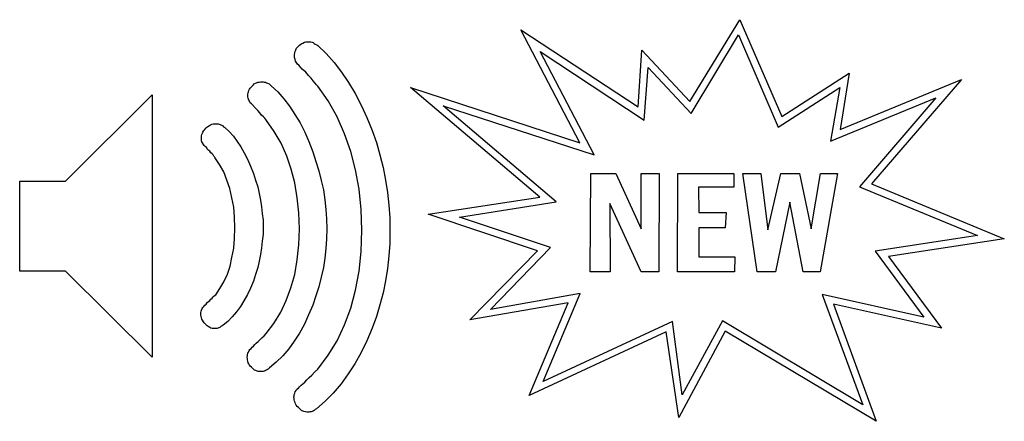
# Model space of a CAD drawing. Extents: x 0.1 to 22.5, y -0.3 to 2.2.
# Tile 1 of 8: x 0.1 to 5.6, y -0.3 to 1.9. Entities that reach past the tile are written whole.
import ezdxf

# ---------------------------------------------------------------- set-up
doc = ezdxf.new("R2010")
doc.units = 0

msp = doc.modelspace()

# ---------------------------------------------------------------- linework, layer by layer
at = {"color": 0}
for p, q in [((3.824219, 1.455078, 0.5), (4.099609, 1.908203, 0.5)), ((4.099609, 1.908203, 0.5), (4.332031, 1.373047, 0.5)), ((3.214844, 1.226563, 0.5), (2.888672, 1.851563, 0.5)), ((2.888672, 1.851563, 0.5), (3.537109, 1.425781, 0.5)), ((3.830078, 1.388672, 0.5), (4.091797, 1.824219, 0.5)), ((4.091797, 1.824219, 0.5), (4.3125, 1.314453, 0.5)), ((1.644531, 1.742188, 0.5), (1.648438, 1.75, 0.5)), ((1.648438, 1.75, 0.5), (1.654297, 1.755859, 0.5)), ((1.654297, 1.755859, 0.5), (1.658203, 1.761719, 0.5)), ((1.658203, 1.761719, 0.5), (1.664063, 1.767578, 0.5)), ((1.664063, 1.767578, 0.5), (1.671875, 1.773438, 0.5)), ((1.671875, 1.773438, 0.5), (1.677734, 1.777344, 0.5)), ((1.677734, 1.777344, 0.5), (1.683594, 1.779297, 0.5)), ((1.683594, 1.779297, 0.5), (1.691406, 1.783203, 0.5)), ((1.691406, 1.783203, 0.5), (1.699219, 1.785156, 0.5)), ((1.699219, 1.785156, 0.5), (1.707031, 1.785156, 0.5)), ((1.707031, 1.785156, 0.5), (1.714844, 1.785156, 0.5)), ((1.714844, 1.785156, 0.5), (1.720703, 1.785156, 0.5)), ((1.720703, 1.785156, 0.5), (1.726563, 1.785156, 0.5)), ((1.726563, 1.785156, 0.5), (1.734375, 1.783203, 0.5)), ((1.734375, 1.783203, 0.5), (1.740234, 1.78125, 0.5)), ((1.740234, 1.78125, 0.5), (1.746094, 1.777344, 0.5)), ((1.746094, 1.777344, 0.5), (1.751953, 1.773438, 0.5)), ((1.751953, 1.773438, 0.5), (1.759766, 1.769531, 0.5)), ((1.759766, 1.769531, 0.5), (1.765625, 1.765625, 0.5)), ((1.765625, 1.765625, 0.5), (1.8125, 1.720703, 0.5)), ((1.636719, 1.714844, 0.5), (1.638672, 1.722656, 0.5)), ((1.636719, 1.707031, 0.5), (1.636719, 1.714844, 0.5)), ((1.636719, 1.699219, 0.5), (1.636719, 1.707031, 0.5)), ((1.638672, 1.693359, 0.5), (1.636719, 1.699219, 0.5)), ((1.638672, 1.728516, 0.5), (1.642578, 1.736328, 0.5)), ((1.638672, 1.722656, 0.5), (1.638672, 1.728516, 0.5)), ((1.640625, 1.6875, 0.5), (1.638672, 1.693359, 0.5)), ((1.642578, 1.736328, 0.5), (1.644531, 1.742188, 0.5)), ((1.8125, 1.720703, 0.5), (1.855469, 1.671875, 0.5)), ((3.294922, 1.160156, 0.5), (2.996094, 1.732422, 0.5)), ((2.996094, 1.732422, 0.5), (3.570313, 1.353516, 0.5)), ((3.537109, 1.425781, 0.5), (3.558594, 1.740234, 0.5)), ((3.558594, 1.740234, 0.5), (3.824219, 1.455078, 0.5)), ((1.642578, 1.679688, 0.5), (1.640625, 1.6875, 0.5)), ((1.646484, 1.673828, 0.5), (1.642578, 1.679688, 0.5)), ((1.650391, 1.667969, 0.5), (1.646484, 1.673828, 0.5)), ((1.654297, 1.662109, 0.5), (1.650391, 1.667969, 0.5)), ((1.660156, 1.65625, 0.5), (1.654297, 1.662109, 0.5)), ((1.679688, 1.634766, 0.5), (1.660156, 1.65625, 0.5)), ((1.699219, 1.617188, 0.5), (1.679688, 1.634766, 0.5)), ((1.855469, 1.671875, 0.5), (1.896484, 1.617188, 0.5)), ((3.570313, 1.353516, 0.5), (3.59375, 1.644531, 0.5)), ((3.59375, 1.644531, 0.5), (3.830078, 1.388672, 0.5)), ((1.714844, 1.599609, 0.5), (1.699219, 1.617188, 0.5)), ((1.728516, 1.583984, 0.5), (1.714844, 1.599609, 0.5)), ((1.740234, 1.570313, 0.5), (1.728516, 1.583984, 0.5)), ((1.896484, 1.617188, 0.5), (1.935547, 1.560547, 0.5)), ((4.332031, 1.373047, 0.5), (4.705078, 1.613281, 0.5)), ((4.705078, 1.613281, 0.5), (4.654297, 1.300781, 0.5)), ((1.388672, 1.523438, 0.5), (1.392578, 1.529297, 0.5)), ((1.392578, 1.529297, 0.5), (1.396484, 1.535156, 0.5)), ((1.396484, 1.535156, 0.5), (1.402344, 1.541016, 0.5)), ((1.402344, 1.541016, 0.5), (1.408203, 1.546875, 0.5)), ((1.408203, 1.546875, 0.5), (1.414063, 1.552734, 0.5)), ((1.414063, 1.552734, 0.5), (1.421875, 1.556641, 0.5)), ((1.421875, 1.556641, 0.5), (1.427734, 1.558594, 0.5)), ((1.427734, 1.558594, 0.5), (1.433594, 1.5625, 0.5)), ((1.433594, 1.5625, 0.5), (1.441406, 1.5625, 0.5)), ((1.441406, 1.5625, 0.5), (1.449219, 1.564453, 0.5)), ((1.449219, 1.564453, 0.5), (1.455078, 1.564453, 0.5)), ((1.455078, 1.564453, 0.5), (1.462891, 1.564453, 0.5)), ((1.462891, 1.564453, 0.5), (1.46875, 1.5625, 0.5)), ((1.46875, 1.5625, 0.5), (1.476563, 1.5625, 0.5)), ((1.476563, 1.5625, 0.5), (1.482422, 1.558594, 0.5)), ((1.482422, 1.558594, 0.5), (1.488281, 1.556641, 0.5)), ((1.488281, 1.556641, 0.5), (1.496094, 1.552734, 0.5)), ((1.496094, 1.552734, 0.5), (1.501953, 1.548828, 0.5)), ((1.501953, 1.548828, 0.5), (1.507813, 1.542969, 0.5)), ((1.507813, 1.542969, 0.5), (1.544922, 1.509766, 0.5)), ((1.75, 1.558594, 0.5), (1.740234, 1.570313, 0.5)), ((1.757813, 1.548828, 0.5), (1.75, 1.558594, 0.5)), ((1.765625, 1.541016, 0.5), (1.757813, 1.548828, 0.5)), ((1.822266, 1.458984, 0.5), (1.765625, 1.541016, 0.5)), ((1.935547, 1.560547, 0.5), (1.972656, 1.5, 0.5)), ((2.279297, 1.533203, 0.5), (3.214844, 1.226563, 0.5)), ((2.994141, 0.927734, 0.5), (2.279297, 1.533203, 0.5)), ((4.3125, 1.314453, 0.5), (4.652344, 1.533203, 0.5)), ((4.652344, 1.533203, 0.5), (4.601563, 1.236328, 0.5)), ((4.654297, 1.300781, 0.5), (5.326172, 1.578125, 0.5)), ((5.326172, 1.578125, 0.5), (4.828125, 1, 0.5)), ((0.371094, 1.015625, 0.5), (0.849609, 1.492188, 0.5)), ((0.849609, 1.492188, 0.5), (0.849609, 0.042969, 0.5)), ((1.378906, 1.496094, 0.5), (1.380859, 1.503906, 0.5)), ((1.378906, 1.488281, 0.5), (1.378906, 1.496094, 0.5)), ((1.378906, 1.482422, 0.5), (1.378906, 1.488281, 0.5)), ((1.380859, 1.474609, 0.5), (1.378906, 1.482422, 0.5)), ((1.380859, 1.503906, 0.5), (1.382813, 1.509766, 0.5)), ((1.382813, 1.46875, 0.5), (1.380859, 1.474609, 0.5)), ((1.382813, 1.509766, 0.5), (1.384766, 1.517578, 0.5)), ((1.384766, 1.517578, 0.5), (1.388672, 1.523438, 0.5)), ((1.544922, 1.509766, 0.5), (1.578125, 1.470703, 0.5)), ((1.578125, 1.470703, 0.5), (1.609375, 1.429688, 0.5)), ((1.972656, 1.5, 0.5), (2.005859, 1.435547, 0.5)), ((4.601563, 1.236328, 0.5), (5.183594, 1.476563, 0.5)), ((5.183594, 1.476563, 0.5), (4.761719, 0.984375, 0.5)), ((1.384766, 1.462891, 0.5), (1.382813, 1.46875, 0.5)), ((1.388672, 1.457031, 0.5), (1.384766, 1.462891, 0.5)), ((1.392578, 1.449219, 0.5), (1.388672, 1.457031, 0.5)), ((1.398438, 1.443359, 0.5), (1.392578, 1.449219, 0.5)), ((1.404297, 1.4375, 0.5), (1.398438, 1.443359, 0.5)), ((1.419922, 1.419922, 0.5), (1.404297, 1.4375, 0.5)), ((1.433594, 1.40625, 0.5), (1.419922, 1.419922, 0.5)), ((1.609375, 1.429688, 0.5), (1.638672, 1.384766, 0.5)), ((1.873047, 1.371094, 0.5), (1.822266, 1.458984, 0.5)), ((2.005859, 1.435547, 0.5), (2.037109, 1.367188, 0.5)), ((2.458984, 1.431641, 0.5), (3.294922, 1.160156, 0.5)), ((3.083984, 0.900391, 0.5), (2.458984, 1.431641, 0.5)), ((1.445313, 1.392578, 0.5), (1.433594, 1.40625, 0.5)), ((1.455078, 1.380859, 0.5), (1.445313, 1.392578, 0.5)), ((1.464844, 1.371094, 0.5), (1.455078, 1.380859, 0.5)), ((1.472656, 1.363281, 0.5), (1.464844, 1.371094, 0.5)), ((1.478516, 1.355469, 0.5), (1.472656, 1.363281, 0.5)), ((1.638672, 1.384766, 0.5), (1.667969, 1.337891, 0.5)), ((1.914063, 1.277344, 0.5), (1.873047, 1.371094, 0.5)), ((2.037109, 1.367188, 0.5), (2.066406, 1.294922, 0.5)), ((1.140625, 1.300781, 0.5), (1.146484, 1.308594, 0.5)), ((1.146484, 1.308594, 0.5), (1.152344, 1.314453, 0.5)), ((1.152344, 1.314453, 0.5), (1.158203, 1.318359, 0.5)), ((1.158203, 1.318359, 0.5), (1.166016, 1.322266, 0.5)), ((1.166016, 1.322266, 0.5), (1.171875, 1.326172, 0.5)), ((1.171875, 1.326172, 0.5), (1.179688, 1.330078, 0.5)), ((1.179688, 1.330078, 0.5), (1.1875, 1.332031, 0.5)), ((1.1875, 1.332031, 0.5), (1.195313, 1.332031, 0.5)), ((1.195313, 1.332031, 0.5), (1.203125, 1.332031, 0.5)), ((1.203125, 1.332031, 0.5), (1.208984, 1.332031, 0.5)), ((1.208984, 1.332031, 0.5), (1.214844, 1.332031, 0.5)), ((1.214844, 1.332031, 0.5), (1.220703, 1.330078, 0.5)), ((1.220703, 1.330078, 0.5), (1.226563, 1.328125, 0.5)), ((1.226563, 1.328125, 0.5), (1.232422, 1.324219, 0.5)), ((1.232422, 1.324219, 0.5), (1.238281, 1.322266, 0.5)), ((1.238281, 1.322266, 0.5), (1.244141, 1.316406, 0.5)), ((1.244141, 1.316406, 0.5), (1.251953, 1.3125, 0.5)), ((1.251953, 1.3125, 0.5), (1.275391, 1.289063, 0.5)), ((1.482422, 1.351563, 0.5), (1.478516, 1.355469, 0.5)), ((1.525391, 1.289063, 0.5), (1.482422, 1.351563, 0.5)), ((1.667969, 1.337891, 0.5), (1.693359, 1.287109, 0.5)), ((1.123047, 1.265625, 0.5), (1.125, 1.273438, 0.5)), ((1.123047, 1.257813, 0.5), (1.123047, 1.265625, 0.5)), ((1.123047, 1.251953, 0.5), (1.123047, 1.257813, 0.5)), ((1.125, 1.273438, 0.5), (1.128906, 1.28125, 0.5)), ((1.128906, 1.28125, 0.5), (1.130859, 1.287109, 0.5)), ((1.130859, 1.287109, 0.5), (1.134766, 1.294922, 0.5)), ((1.134766, 1.294922, 0.5), (1.140625, 1.300781, 0.5)), ((1.275391, 1.289063, 0.5), (1.298828, 1.263672, 0.5)), ((1.298828, 1.263672, 0.5), (1.320313, 1.234375, 0.5)), ((1.5625, 1.224609, 0.5), (1.525391, 1.289063, 0.5)), ((1.693359, 1.287109, 0.5), (1.716797, 1.234375, 0.5)), ((1.949219, 1.179688, 0.5), (1.914063, 1.277344, 0.5)), ((2.066406, 1.294922, 0.5), (2.089844, 1.228516, 0.5)), ((1.123047, 1.244141, 0.5), (1.123047, 1.251953, 0.5)), ((1.123047, 1.238281, 0.5), (1.123047, 1.244141, 0.5)), ((1.125, 1.232422, 0.5), (1.123047, 1.238281, 0.5)), ((1.128906, 1.226563, 0.5), (1.125, 1.232422, 0.5)), ((1.132813, 1.21875, 0.5), (1.128906, 1.226563, 0.5)), ((1.136719, 1.212891, 0.5), (1.132813, 1.21875, 0.5)), ((1.142578, 1.207031, 0.5), (1.136719, 1.212891, 0.5)), ((1.150391, 1.201172, 0.5), (1.142578, 1.207031, 0.5)), ((1.158203, 1.189453, 0.5), (1.150391, 1.201172, 0.5)), ((1.320313, 1.234375, 0.5), (1.339844, 1.205078, 0.5)), ((1.339844, 1.205078, 0.5), (1.359375, 1.171875, 0.5)), ((1.59375, 1.154297, 0.5), (1.5625, 1.224609, 0.5)), ((1.716797, 1.234375, 0.5), (1.738281, 1.177734, 0.5)), ((2.089844, 1.228516, 0.5), (2.109375, 1.160156, 0.5)), ((1.167969, 1.181641, 0.5), (1.158203, 1.189453, 0.5)), ((1.173828, 1.171875, 0.5), (1.167969, 1.181641, 0.5)), ((1.181641, 1.166016, 0.5), (1.173828, 1.171875, 0.5)), ((1.1875, 1.160156, 0.5), (1.181641, 1.166016, 0.5)), ((1.191406, 1.154297, 0.5), (1.1875, 1.160156, 0.5)), ((1.195313, 1.150391, 0.5), (1.191406, 1.154297, 0.5)), ((1.197266, 1.146484, 0.5), (1.195313, 1.150391, 0.5)), ((1.222656, 1.107422, 0.5), (1.197266, 1.146484, 0.5)), ((1.359375, 1.171875, 0.5), (1.376953, 1.136719, 0.5)), ((1.619141, 1.082031, 0.5), (1.59375, 1.154297, 0.5)), ((1.738281, 1.177734, 0.5), (1.755859, 1.125, 0.5)), ((1.974609, 1.078125, 0.5), (1.949219, 1.179688, 0.5)), ((2.109375, 1.160156, 0.5), (2.126953, 1.091797, 0.5)), ((1.246094, 1.066406, 0.5), (1.222656, 1.107422, 0.5)), ((1.376953, 1.136719, 0.5), (1.394531, 1.097656, 0.5)), ((1.394531, 1.097656, 0.5), (1.410156, 1.058594, 0.5)), ((1.755859, 1.125, 0.5), (1.771484, 1.072266, 0.5)), ((2.126953, 1.091797, 0.5), (2.140625, 1.021484, 0.5)), ((1.263672, 1.021484, 0.5), (1.246094, 1.066406, 0.5)), ((1.410156, 1.058594, 0.5), (1.421875, 1.021484, 0.5)), ((1.638672, 1.005859, 0.5), (1.619141, 1.082031, 0.5)), ((1.771484, 1.072266, 0.5), (1.785156, 1.019531, 0.5)), ((1.994141, 0.970703, 0.5), (1.974609, 1.078125, 0.5)), ((3.271484, 0.513672, 0.5), (3.275391, 1.058594, 0.5)), ((3.275391, 1.058594, 0.5), (3.414063, 1.058594, 0.5)), ((3.414063, 1.058594, 0.5), (3.554688, 0.751953, 0.5)), ((3.554688, 0.751953, 0.5), (3.554688, 1.058594, 0.5)), ((3.554688, 1.058594, 0.5), (3.654297, 1.058594, 0.5)), ((3.654297, 1.058594, 0.5), (3.652344, 0.513672, 0.5)), ((3.755859, 0.513672, 0.5), (3.757813, 1.058594, 0.5)), ((3.757813, 1.058594, 0.5), (4.066406, 1.058594, 0.5)), ((4.066406, 1.058594, 0.5), (4.066406, 0.982422, 0.5)), ((4.117188, 1.058594, 0.5), (4.216797, 1.058594, 0.5)), ((4.195313, 0.513672, 0.5), (4.117188, 1.058594, 0.5)), ((4.216797, 1.058594, 0.5), (4.253906, 0.746094, 0.5)), ((4.253906, 0.746094, 0.5), (4.326172, 1.058594, 0.5)), ((4.326172, 1.058594, 0.5), (4.429688, 1.058594, 0.5)), ((4.429688, 1.058594, 0.5), (4.494141, 0.751953, 0.5)), ((4.494141, 0.751953, 0.5), (4.546875, 1.058594, 0.5)), ((4.640625, 1.058594, 0.5), (4.544922, 0.513672, 0.5)), ((4.546875, 1.058594, 0.5), (4.640625, 1.058594, 0.5)), ((0.117188, 0.517578, 0.5), (0.117188, 1.015625, 0.5)), ((0.117188, 1.015625, 0.5), (0.371094, 1.015625, 0.5)), ((1.279297, 0.974609, 0.5), (1.263672, 1.021484, 0.5)), ((1.421875, 1.021484, 0.5), (1.433594, 0.984375, 0.5)), ((1.433594, 0.984375, 0.5), (1.441406, 0.947266, 0.5)), ((1.652344, 0.923828, 0.5), (1.638672, 1.005859, 0.5)), ((1.785156, 1.019531, 0.5), (1.796875, 0.966797, 0.5)), ((2.140625, 1.021484, 0.5), (2.150391, 0.953125, 0.5)), ((4.066406, 0.982422, 0.5), (3.871094, 0.982422, 0.5)), ((3.871094, 0.982422, 0.5), (3.873047, 0.841797, 0.5)), ((4.761719, 0.984375, 0.5), (5.414063, 0.714844, 0.5)), ((4.828125, 1, 0.5), (5.5625, 0.697266, 0.5)), ((1.291016, 0.923828, 0.5), (1.279297, 0.974609, 0.5)), ((1.441406, 0.947266, 0.5), (1.449219, 0.910156, 0.5)), ((1.796875, 0.966797, 0.5), (1.804688, 0.912109, 0.5)), ((2.005859, 0.859375, 0.5), (1.994141, 0.970703, 0.5)), ((2.150391, 0.953125, 0.5), (2.158203, 0.882813, 0.5)), ((2.376953, 0.832031, 0.5), (2.994141, 0.927734, 0.5)), ((1.300781, 0.871094, 0.5), (1.291016, 0.923828, 0.5)), ((1.449219, 0.910156, 0.5), (1.455078, 0.873047, 0.5)), ((1.455078, 0.873047, 0.5), (1.458984, 0.835938, 0.5)), ((1.660156, 0.839844, 0.5), (1.652344, 0.923828, 0.5)), ((1.804688, 0.912109, 0.5), (1.810547, 0.859375, 0.5)), ((2.158203, 0.882813, 0.5), (2.164063, 0.8125, 0.5)), ((2.548828, 0.816406, 0.5), (3.083984, 0.900391, 0.5)), ((3.554688, 0.513672, 0.5), (3.380859, 0.892578, 0.5)), ((3.380859, 0.892578, 0.5), (3.382813, 0.513672, 0.5)), ((4.376953, 0.898438, 0.5), (4.296875, 0.513672, 0.5)), ((4.449219, 0.513672, 0.5), (4.376953, 0.898438, 0.5)), ((1.304688, 0.816406, 0.5), (1.300781, 0.871094, 0.5)), ((1.458984, 0.835938, 0.5), (1.462891, 0.798828, 0.5)), ((1.664063, 0.751953, 0.5), (1.660156, 0.839844, 0.5)), ((1.810547, 0.859375, 0.5), (1.814453, 0.806641, 0.5)), ((2.009766, 0.744141, 0.5), (2.005859, 0.859375, 0.5)), ((2.980469, 0.630859, 0.5), (2.376953, 0.832031, 0.5)), ((3.873047, 0.841797, 0.5), (4.023438, 0.841797, 0.5)), ((4.023438, 0.841797, 0.5), (4.019531, 0.757813, 0.5)), ((1.306641, 0.757813, 0.5), (1.304688, 0.816406, 0.5)), ((1.462891, 0.798828, 0.5), (1.462891, 0.759766, 0.5)), ((1.814453, 0.806641, 0.5), (1.816406, 0.751953, 0.5)), ((2.164063, 0.8125, 0.5), (2.164063, 0.740234, 0.5)), ((3.052734, 0.648438, 0.5), (2.548828, 0.816406, 0.5)), ((1.304688, 0.699219, 0.5), (1.306641, 0.757813, 0.5)), ((1.462891, 0.722656, 0.5), (1.458984, 0.683594, 0.5)), ((1.462891, 0.759766, 0.5), (1.462891, 0.722656, 0.5)), ((1.660156, 0.664063, 0.5), (1.664063, 0.751953, 0.5)), ((1.816406, 0.751953, 0.5), (1.814453, 0.697266, 0.5)), ((2.005859, 0.626953, 0.5), (2.009766, 0.744141, 0.5)), ((2.164063, 0.740234, 0.5), (2.164063, 0.669922, 0.5)), ((4.019531, 0.757813, 0.5), (3.873047, 0.757813, 0.5)), ((3.873047, 0.757813, 0.5), (3.873047, 0.597656, 0.5)), ((5.414063, 0.714844, 0.5), (4.847656, 0.628906, 0.5)), ((1.300781, 0.644531, 0.5), (1.304688, 0.699219, 0.5)), ((1.458984, 0.683594, 0.5), (1.455078, 0.646484, 0.5)), ((1.652344, 0.580078, 0.5), (1.660156, 0.664063, 0.5)), ((1.814453, 0.697266, 0.5), (1.810547, 0.642578, 0.5)), ((2.164063, 0.669922, 0.5), (2.158203, 0.601563, 0.5)), ((5.5625, 0.697266, 0.5), (4.921875, 0.599609, 0.5)), ((1.291016, 0.59375, 0.5), (1.300781, 0.644531, 0.5)), ((1.449219, 0.609375, 0.5), (1.441406, 0.572266, 0.5)), ((1.455078, 0.646484, 0.5), (1.449219, 0.609375, 0.5)), ((1.810547, 0.642578, 0.5), (1.804688, 0.589844, 0.5)), ((1.994141, 0.517578, 0.5), (2.005859, 0.626953, 0.5)), ((2.158203, 0.601563, 0.5), (2.150391, 0.533203, 0.5)), ((2.607422, 0.248047, 0.5), (2.980469, 0.630859, 0.5)), ((2.720703, 0.306641, 0.5), (3.052734, 0.648438, 0.5)), ((4.847656, 0.628906, 0.5), (5.117188, 0.263672, 0.5)), ((4.921875, 0.599609, 0.5), (5.214844, 0.203125, 0.5)), ((1.265625, 0.501953, 0.5), (1.28125, 0.544922, 0.5)), ((1.28125, 0.544922, 0.5), (1.291016, 0.59375, 0.5)), ((1.441406, 0.572266, 0.5), (1.433594, 0.537109, 0.5)), ((1.638672, 0.5, 0.5), (1.652344, 0.580078, 0.5)), ((1.804688, 0.589844, 0.5), (1.796875, 0.537109, 0.5)), ((3.873047, 0.597656, 0.5), (4.072266, 0.597656, 0.5)), ((4.072266, 0.597656, 0.5), (4.070313, 0.513672, 0.5)), ((0.371094, 0.517578, 0.5), (0.117188, 0.517578, 0.5)), ((0.849609, 0.042969, 0.5), (0.371094, 0.517578, 0.5)), ((1.246094, 0.458984, 0.5), (1.265625, 0.501953, 0.5)), ((1.421875, 0.5, 0.5), (1.410156, 0.462891, 0.5)), ((1.433594, 0.537109, 0.5), (1.421875, 0.5, 0.5)), ((1.617188, 0.425781, 0.5), (1.638672, 0.5, 0.5)), ((1.796875, 0.537109, 0.5), (1.785156, 0.484375, 0.5)), ((1.974609, 0.412109, 0.5), (1.994141, 0.517578, 0.5)), ((2.150391, 0.533203, 0.5), (2.140625, 0.464844, 0.5)), ((3.382813, 0.513672, 0.5), (3.271484, 0.513672, 0.5)), ((3.652344, 0.513672, 0.5), (3.554688, 0.513672, 0.5)), ((4.070313, 0.513672, 0.5), (3.755859, 0.513672, 0.5)), ((4.296875, 0.513672, 0.5), (4.195313, 0.513672, 0.5)), ((4.544922, 0.513672, 0.5), (4.449219, 0.513672, 0.5)), ((1.224609, 0.421875, 0.5), (1.246094, 0.458984, 0.5)), ((1.410156, 0.462891, 0.5), (1.394531, 0.423828, 0.5)), ((1.785156, 0.484375, 0.5), (1.771484, 0.431641, 0.5)), ((2.140625, 0.464844, 0.5), (2.126953, 0.398438, 0.5)), ((1.193359, 0.380859, 0.5), (1.201172, 0.386719, 0.5)), ((1.201172, 0.386719, 0.5), (1.224609, 0.421875, 0.5)), ((1.376953, 0.388672, 0.5), (1.357422, 0.353516, 0.5)), ((1.394531, 0.423828, 0.5), (1.376953, 0.388672, 0.5)), ((1.591797, 0.355469, 0.5), (1.617188, 0.425781, 0.5)), ((1.771484, 0.431641, 0.5), (1.755859, 0.380859, 0.5)), ((1.949219, 0.3125, 0.5), (1.974609, 0.412109, 0.5)), ((2.126953, 0.398438, 0.5), (2.109375, 0.332031, 0.5)), ((3.216797, 0.394531, 0.5), (2.720703, 0.306641, 0.5)), ((3.011719, -0.091797, 0.5), (3.216797, 0.394531, 0.5)), ((5.117188, 0.263672, 0.5), (4.554688, 0.388672, 0.5)), ((4.554688, 0.388672, 0.5), (4.779297, -0.220703, 0.5)), ((1.134766, 0.322266, 0.5), (1.140625, 0.330078, 0.5)), ((1.140625, 0.330078, 0.5), (1.148438, 0.335938, 0.5)), ((1.148438, 0.335938, 0.5), (1.154297, 0.34375, 0.5)), ((1.154297, 0.34375, 0.5), (1.162109, 0.349609, 0.5)), ((1.162109, 0.349609, 0.5), (1.167969, 0.355469, 0.5)), ((1.167969, 0.355469, 0.5), (1.173828, 0.363281, 0.5)), ((1.173828, 0.363281, 0.5), (1.181641, 0.369141, 0.5)), ((1.181641, 0.369141, 0.5), (1.1875, 0.375, 0.5)), ((1.1875, 0.375, 0.5), (1.193359, 0.380859, 0.5)), ((1.357422, 0.353516, 0.5), (1.337891, 0.322266, 0.5)), ((1.560547, 0.291016, 0.5), (1.591797, 0.355469, 0.5)), ((1.738281, 0.330078, 0.5), (1.714844, 0.275391, 0.5)), ((1.755859, 0.380859, 0.5), (1.738281, 0.330078, 0.5)), ((2.109375, 0.332031, 0.5), (2.089844, 0.267578, 0.5)), ((3.150391, 0.341797, 0.5), (2.607422, 0.248047, 0.5)), ((2.935547, -0.169922, 0.5), (3.150391, 0.341797, 0.5)), ((5.214844, 0.203125, 0.5), (4.617188, 0.335938, 0.5)), ((4.617188, 0.335938, 0.5), (4.853516, -0.3125, 0.5)), ((1.119141, 0.289063, 0.5), (1.121094, 0.296875, 0.5)), ((1.119141, 0.283203, 0.5), (1.119141, 0.289063, 0.5)), ((1.119141, 0.275391, 0.5), (1.119141, 0.283203, 0.5)), ((1.121094, 0.267578, 0.5), (1.119141, 0.275391, 0.5)), ((1.121094, 0.296875, 0.5), (1.123047, 0.302734, 0.5)), ((1.123047, 0.302734, 0.5), (1.126953, 0.310547, 0.5)), ((1.126953, 0.310547, 0.5), (1.130859, 0.316406, 0.5)), ((1.130859, 0.316406, 0.5), (1.134766, 0.322266, 0.5)), ((1.316406, 0.292969, 0.5), (1.292969, 0.265625, 0.5)), ((1.337891, 0.322266, 0.5), (1.316406, 0.292969, 0.5)), ((1.523438, 0.228516, 0.5), (1.560547, 0.291016, 0.5)), ((1.714844, 0.275391, 0.5), (1.691406, 0.224609, 0.5)), ((1.914063, 0.220703, 0.5), (1.949219, 0.3125, 0.5)), ((1.123047, 0.259766, 0.5), (1.121094, 0.267578, 0.5)), ((1.125, 0.251953, 0.5), (1.123047, 0.259766, 0.5)), ((1.128906, 0.246094, 0.5), (1.125, 0.251953, 0.5)), ((1.132813, 0.238281, 0.5), (1.128906, 0.246094, 0.5)), ((1.136719, 0.232422, 0.5), (1.132813, 0.238281, 0.5)), ((1.142578, 0.226563, 0.5), (1.136719, 0.232422, 0.5)), ((1.148438, 0.220703, 0.5), (1.142578, 0.226563, 0.5)), ((1.154297, 0.214844, 0.5), (1.148438, 0.220703, 0.5)), ((1.242188, 0.21875, 0.5), (1.236328, 0.214844, 0.5)), ((1.267578, 0.240234, 0.5), (1.242188, 0.21875, 0.5)), ((1.292969, 0.265625, 0.5), (1.267578, 0.240234, 0.5)), ((1.480469, 0.173828, 0.5), (1.523438, 0.228516, 0.5)), ((1.691406, 0.224609, 0.5), (1.664063, 0.175781, 0.5)), ((1.873047, 0.132813, 0.5), (1.914063, 0.220703, 0.5)), ((2.089844, 0.267578, 0.5), (2.066406, 0.203125, 0.5)), ((3.726563, 0.240234, 0.5), (3.011719, -0.091797, 0.5)), ((3.78125, -0.166016, 0.5), (3.726563, 0.240234, 0.5)), ((4.003906, 0.242188, 0.5), (3.78125, -0.166016, 0.5)), ((4.779297, -0.220703, 0.5), (4.003906, 0.242188, 0.5)), ((1.160156, 0.210938, 0.5), (1.154297, 0.214844, 0.5)), ((1.167969, 0.207031, 0.5), (1.160156, 0.210938, 0.5)), ((1.173828, 0.203125, 0.5), (1.167969, 0.207031, 0.5)), ((1.181641, 0.201172, 0.5), (1.173828, 0.203125, 0.5)), ((1.189453, 0.201172, 0.5), (1.181641, 0.201172, 0.5)), ((1.197266, 0.201172, 0.5), (1.189453, 0.201172, 0.5)), ((1.203125, 0.201172, 0.5), (1.197266, 0.201172, 0.5)), ((1.208984, 0.201172, 0.5), (1.203125, 0.201172, 0.5)), ((1.212891, 0.203125, 0.5), (1.208984, 0.201172, 0.5)), ((1.21875, 0.205078, 0.5), (1.212891, 0.203125, 0.5)), ((1.224609, 0.207031, 0.5), (1.21875, 0.205078, 0.5)), ((1.230469, 0.210938, 0.5), (1.224609, 0.207031, 0.5)), ((1.236328, 0.214844, 0.5), (1.230469, 0.210938, 0.5)), ((1.46875, 0.160156, 0.5), (1.480469, 0.173828, 0.5)), ((1.664063, 0.175781, 0.5), (1.634766, 0.130859, 0.5)), ((2.066406, 0.203125, 0.5), (2.037109, 0.132813, 0.5)), ((3.693359, 0.181641, 0.5), (2.935547, -0.169922, 0.5)), ((3.761719, -0.291016, 0.5), (3.693359, 0.181641, 0.5)), ((4.019531, 0.185547, 0.5), (3.761719, -0.291016, 0.5)), ((4.853516, -0.3125, 0.5), (4.019531, 0.185547, 0.5)), ((1.410156, 0.103516, 0.5), (1.417969, 0.111328, 0.5)), ((1.417969, 0.111328, 0.5), (1.425781, 0.119141, 0.5)), ((1.425781, 0.119141, 0.5), (1.435547, 0.128906, 0.5)), ((1.435547, 0.128906, 0.5), (1.445313, 0.138672, 0.5)), ((1.445313, 0.138672, 0.5), (1.457031, 0.148438, 0.5)), ((1.457031, 0.148438, 0.5), (1.46875, 0.160156, 0.5)), ((1.634766, 0.130859, 0.5), (1.605469, 0.087891, 0.5)), ((1.822266, 0.052734, 0.5), (1.873047, 0.132813, 0.5)), ((2.037109, 0.132813, 0.5), (2.005859, 0.068359, 0.5)), ((1.376953, 0.056641, 0.5), (1.378906, 0.064453, 0.5)), ((1.376953, 0.050781, 0.5), (1.376953, 0.056641, 0.5)), ((1.378906, 0.064453, 0.5), (1.382813, 0.070313, 0.5)), ((1.382813, 0.070313, 0.5), (1.386719, 0.078125, 0.5)), ((1.386719, 0.078125, 0.5), (1.390625, 0.083984, 0.5)), ((1.390625, 0.083984, 0.5), (1.396484, 0.089844, 0.5)), ((1.396484, 0.089844, 0.5), (1.402344, 0.097656, 0.5)), ((1.402344, 0.097656, 0.5), (1.410156, 0.103516, 0.5)), ((1.605469, 0.087891, 0.5), (1.572266, 0.048828, 0.5)), ((2.005859, 0.068359, 0.5), (1.970703, 0.005859, 0.5)), ((1.375, 0.042969, 0.5), (1.376953, 0.050781, 0.5)), ((1.376953, 0.035156, 0.5), (1.375, 0.042969, 0.5)), ((1.376953, 0.027344, 0.5), (1.376953, 0.035156, 0.5)), ((1.378906, 0.019531, 0.5), (1.376953, 0.027344, 0.5)), ((1.380859, 0.011719, 0.5), (1.378906, 0.019531, 0.5)), ((1.384766, 0.005859, 0.5), (1.380859, 0.011719, 0.5)), ((1.388672, -0.001953, 0.5), (1.384766, 0.005859, 0.5)), ((1.535156, 0.013672, 0.5), (1.498047, -0.017578, 0.5)), ((1.572266, 0.048828, 0.5), (1.535156, 0.013672, 0.5)), ((1.765625, -0.023438, 0.5), (1.822266, 0.052734, 0.5)), ((1.970703, 0.005859, 0.5), (1.933594, -0.050781, 0.5)), ((1.392578, -0.007813, 0.5), (1.388672, -0.001953, 0.5)), ((1.398438, -0.013672, 0.5), (1.392578, -0.007813, 0.5)), ((1.404297, -0.019531, 0.5), (1.398438, -0.013672, 0.5)), ((1.410156, -0.023438, 0.5), (1.404297, -0.019531, 0.5)), ((1.416016, -0.029297, 0.5), (1.410156, -0.023438, 0.5)), ((1.423828, -0.03125, 0.5), (1.416016, -0.029297, 0.5)), ((1.429688, -0.035156, 0.5), (1.423828, -0.03125, 0.5)), ((1.435547, -0.037109, 0.5), (1.429688, -0.035156, 0.5)), ((1.443359, -0.037109, 0.5), (1.435547, -0.037109, 0.5)), ((1.449219, -0.037109, 0.5), (1.443359, -0.037109, 0.5)), ((1.457031, -0.037109, 0.5), (1.449219, -0.037109, 0.5)), ((1.462891, -0.037109, 0.5), (1.457031, -0.037109, 0.5)), ((1.46875, -0.035156, 0.5), (1.462891, -0.037109, 0.5)), ((1.474609, -0.033203, 0.5), (1.46875, -0.035156, 0.5)), ((1.480469, -0.029297, 0.5), (1.474609, -0.033203, 0.5)), ((1.486328, -0.027344, 0.5), (1.480469, -0.029297, 0.5)), ((1.492188, -0.023438, 0.5), (1.486328, -0.027344, 0.5)), ((1.498047, -0.017578, 0.5), (1.492188, -0.023438, 0.5)), ((1.732422, -0.056641, 0.5), (1.748047, -0.041016, 0.5)), ((1.748047, -0.041016, 0.5), (1.765625, -0.023438, 0.5)), ((1.933594, -0.050781, 0.5), (1.894531, -0.105469, 0.5)), ((1.673828, -0.113281, 0.5), (1.683594, -0.105469, 0.5)), ((1.683594, -0.105469, 0.5), (1.693359, -0.095703, 0.5)), ((1.693359, -0.095703, 0.5), (1.705078, -0.083984, 0.5)), ((1.705078, -0.083984, 0.5), (1.71875, -0.070313, 0.5)), ((1.71875, -0.070313, 0.5), (1.732422, -0.056641, 0.5)), ((1.894531, -0.105469, 0.5), (1.851563, -0.15625, 0.5)), ((1.634766, -0.164063, 0.5), (1.638672, -0.15625, 0.5)), ((1.638672, -0.15625, 0.5), (1.640625, -0.150391, 0.5)), ((1.640625, -0.150391, 0.5), (1.646484, -0.142578, 0.5)), ((1.646484, -0.142578, 0.5), (1.650391, -0.134766, 0.5)), ((1.650391, -0.134766, 0.5), (1.658203, -0.128906, 0.5)), ((1.658203, -0.128906, 0.5), (1.664063, -0.121094, 0.5)), ((1.664063, -0.121094, 0.5), (1.673828, -0.113281, 0.5)), ((1.851563, -0.15625, 0.5), (1.806641, -0.201172, 0.5)), ((1.632813, -0.177734, 0.5), (1.634766, -0.171875, 0.5)), ((1.634766, -0.185547, 0.5), (1.632813, -0.177734, 0.5)), ((1.634766, -0.171875, 0.5), (1.634766, -0.164063, 0.5)), ((1.634766, -0.193359, 0.5), (1.634766, -0.185547, 0.5)), ((1.636719, -0.201172, 0.5), (1.634766, -0.193359, 0.5)), ((1.640625, -0.208984, 0.5), (1.636719, -0.201172, 0.5)), ((1.642578, -0.216797, 0.5), (1.640625, -0.208984, 0.5)), ((1.646484, -0.222656, 0.5), (1.642578, -0.216797, 0.5)), ((1.806641, -0.201172, 0.5), (1.757813, -0.244141, 0.5)), ((1.652344, -0.230469, 0.5), (1.646484, -0.222656, 0.5)), ((1.658203, -0.236328, 0.5), (1.652344, -0.230469, 0.5)), ((1.664063, -0.242188, 0.5), (1.658203, -0.236328, 0.5)), ((1.669922, -0.248047, 0.5), (1.664063, -0.242188, 0.5)), ((1.675781, -0.251953, 0.5), (1.669922, -0.248047, 0.5)), ((1.683594, -0.255859, 0.5), (1.675781, -0.251953, 0.5)), ((1.689453, -0.257813, 0.5), (1.683594, -0.255859, 0.5)), ((1.697266, -0.259766, 0.5), (1.689453, -0.257813, 0.5)), ((1.705078, -0.261719, 0.5), (1.697266, -0.259766, 0.5)), ((1.710938, -0.261719, 0.5), (1.705078, -0.261719, 0.5)), ((1.716797, -0.261719, 0.5), (1.710938, -0.261719, 0.5)), ((1.722656, -0.259766, 0.5), (1.716797, -0.261719, 0.5)), ((1.728516, -0.259766, 0.5), (1.722656, -0.259766, 0.5)), ((1.734375, -0.257813, 0.5), (1.728516, -0.259766, 0.5)), ((1.740234, -0.255859, 0.5), (1.734375, -0.257813, 0.5)), ((1.746094, -0.251953, 0.5), (1.740234, -0.255859, 0.5)), ((1.751953, -0.248047, 0.5), (1.746094, -0.251953, 0.5)), ((1.757813, -0.244141, 0.5), (1.751953, -0.248047, 0.5))]:
    msp.add_line(p, q, dxfattribs=at)

doc.saveas('drawing.dxf')
